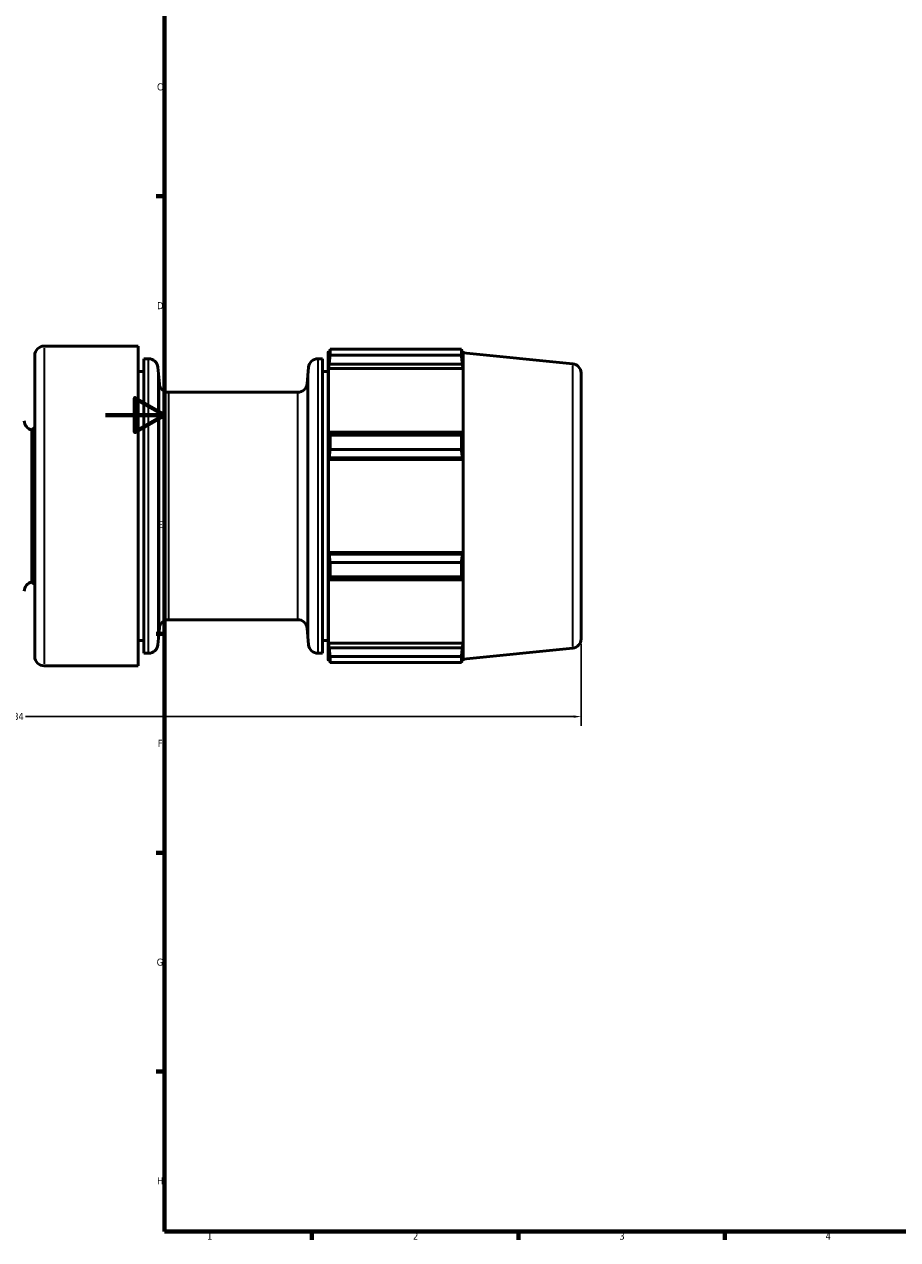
# Model space of a CAD drawing. Header units: millimetres. Extents: x -223 to 925, y -274 to 844.
# Tile 2 of 9: x -28 to 269, y 17 to 430. Entities that reach past the tile are written whole.
import ezdxf

# ---------------------------------------------------------------- set-up
doc = ezdxf.new("R2010")
doc.units = ezdxf.units.MM
for name, color, linetype, lineweight in [('Border (ANSI)', 7, 'Continuous', 70), ('Dimension (ANSI)', 7, 'Continuous', 25), ('Visible (ANSI)', 7, 'Continuous', 50), ('Visible Narrow (ANSI)', 7, 'Continuous', 35)]:
    doc.layers.add(name, color=color, linetype=linetype, lineweight=lineweight)
doc.styles.add('Note Text (ANSI)', font='tahoma.ttf')
doc.dimstyles.new('Default - mm (ANSI)', dxfattribs={"dimtxt": 2.4, "dimasz": 2.5, "dimexe": 3.175, "dimexo": 1.6002, "dimgap": 0.8, "dimtad": 0, "dimtoh": 1, "dimdec": 0, "dimrnd": 1e-08, "dimzin": 4, "dimdsep": 46, "dimtxsty": 'Note Text (ANSI)', "dimcen": 0.09, "dimdle": 10, "dimclrd": 256, "dimclre": 256, "dimclrt": 5, "dimadec": 1, "dimazin": 1, "dimtfac": 1.27, "dimtofl": 0, "dimtmove": 0, "dimatfit": 3, "dimfxl": 1, "dimtolj": 1, "dimtzin": 4, "dimlwd": -1, "dimlwe": -1, "dimarcsym": 0})

# ---------------------------------------------------------------- blocks, each defined once
blk = doc.blocks.new('Borders Default Border')
at = {"layer": 'Border (ANSI)'}
for p, q in [((20, 371.25), (17.2, 371.25)), ((20, 222.75), (17.2, 222.75)), ((20, 148.5), (17.2, 148.5)), ((20, 74.25), (17.2, 74.25)), ((70.08, 20), (70.08, 17.2)), ((140.17, 20), (140.17, 17.2)), ((210.25, 20), (210.25, 17.2))]:
    blk.add_line(p, q, dxfattribs=at)
at = {"layer": 'Border (ANSI)', "flags": 128}
for points in [[(20, 20), (20, 574), (821, 574), (821, 20), (20, 20)], [(0, 297), (20, 297), (10, 302.77), (10, 291.23), (20, 297)]]:
    blk.add_lwpolyline(points, dxfattribs=at)
at = {"layer": 'Border (ANSI)', "color": 5, "true_color": 0x0000ff, "char_height": 2.4, "attachment_point": 7, "style": 'Note Text (ANSI)'}
for s, insert in [('C', (17.51, 407.13)), ('D', (17.52, 332.93)), ('E', (17.71, 258.68)), ('F', (17.78, 184.43)), ('G', (17.4, 110.13)), ('H', (17.53, 35.93)), ('1', (34.5, 17.2)), ('2', (104.4, 17.2)), ('3', (174.46, 17.15)), ('4', (244.45, 17.2))]:
    blk.add_mtext(s, dxfattribs=dict(at, insert=insert))
blk = doc.blocks.new('*D9')
at = {"layer": 'Defpoints', "color": 0, "transparency": 16777216}
for p in [(-222.54, 234.66), (161.46, 221.04), (-222.54, 194.7)]:
    blk.add_point(p, dxfattribs=at)
at = {"layer": 'Dimension (ANSI)', "transparency": 16777216}
for p, q in [((-222.54, 233.06), (-222.54, 191.52)), ((161.46, 219.44), (161.46, 191.52)), ((-220.04, 194.7), (-33.93, 194.7)), ((158.96, 194.7), (-27.16, 194.7))]:
    blk.add_line(p, q, dxfattribs=at)
for points in [[(-220.04, 195.11), (-220.04, 194.28), (-222.54, 194.7)], [(158.96, 195.11), (158.96, 194.28), (161.46, 194.7)]]:
    blk.add_solid(points, dxfattribs=at)
at = {"layer": 'Dimension (ANSI)', "color": 5, "transparency": 16777216, "insert": (-33.13, 195.95), "char_height": 2.4, "attachment_point": 1, "style": 'Note Text (ANSI)'}
blk.add_mtext('\\A1;384', dxfattribs=at)

msp = doc.modelspace()

# ---------------------------------------------------------------- linework, layer by layer
at = {"layer": 'Visible (ANSI)'}
for p, q in [((11.12, 320.4), (-20.83, 320.4)), ((11.12, 320.4), (11.12, 211.93)), ((75.63, 318.14), (75.71, 318.71)), ((75.63, 318.14), (75.63, 214.19)), ((75.71, 318.71), (75.71, 316.28)), ((76.13, 318.71), (75.71, 318.71)), ((75.95, 317.89), (75.71, 316.28)), ((76.27, 319.33), (76.27, 317.28)), ((76.27, 319.33), (120.83, 319.33)), ((120.83, 319.33), (120.83, 317.28)), ((121.39, 318.71), (120.97, 318.71)), ((121.39, 316.28), (121.15, 317.89)), ((121.47, 318.14), (121.39, 318.71)), ((121.39, 316.28), (121.39, 318.71)), ((121.47, 318.14), (121.47, 214.19)), ((158.62, 314.42), (121.47, 318.14)), ((-23.98, 215.08), (-23.98, 317.25)), ((13.04, 316.12), (13.04, 216.21)), ((14.67, 316.12), (13.04, 316.12)), ((73.71, 316.12), (72.08, 316.12)), ((73.71, 316.12), (73.71, 216.21)), ((75.71, 312.77), (75.95, 314.28)), ((75.95, 314.28), (121.15, 314.28)), ((120.83, 317.28), (76.27, 317.28)), ((121.15, 314.28), (121.39, 312.77)), ((13.04, 311.84), (11.12, 311.84)), ((18.3, 307.63), (17.81, 313.25)), ((68.45, 307.63), (68.94, 313.25)), ((75.63, 311.84), (73.71, 311.84)), ((121.39, 312.77), (75.71, 312.77)), ((75.71, 312.77), (75.71, 290.43)), ((121.39, 290.43), (121.39, 312.77)), ((161.46, 311.29), (161.46, 221.04)), ((65.31, 304.75), (21.44, 304.75)), ((-24.98, 240.33), (-24.98, 291.99)), ((75.95, 291.21), (75.71, 290.43)), ((121.15, 291.21), (75.95, 291.21)), ((76.27, 290.23), (76.27, 285.3)), ((76.27, 290.23), (120.83, 290.23)), ((120.83, 290.23), (120.83, 285.3)), ((121.39, 290.43), (121.15, 291.21)), ((120.83, 285.3), (76.27, 285.3)), ((75.71, 281.97), (75.95, 282.48)), ((75.71, 281.97), (75.71, 250.36)), ((121.39, 281.97), (75.71, 281.97)), ((75.95, 282.48), (121.15, 282.48)), ((121.15, 282.48), (121.39, 281.97)), ((121.39, 250.36), (121.39, 281.97)), ((75.95, 249.85), (75.71, 250.36)), ((121.39, 250.36), (75.71, 250.36)), ((121.15, 249.85), (75.95, 249.85)), ((121.39, 250.36), (121.15, 249.85)), ((76.27, 247.03), (76.27, 242.1)), ((76.27, 247.03), (120.83, 247.03)), ((120.83, 247.03), (120.83, 242.1)), ((75.71, 241.9), (75.71, 219.56)), ((75.71, 241.9), (75.95, 241.12)), ((75.95, 241.12), (121.15, 241.12)), ((120.83, 242.1), (76.27, 242.1)), ((121.15, 241.12), (121.39, 241.9)), ((121.39, 219.56), (121.39, 241.9)), ((65.31, 227.58), (21.44, 227.58)), ((18.3, 224.7), (17.81, 219.08)), ((68.45, 224.7), (68.94, 219.08)), ((13.04, 220.49), (11.12, 220.49)), ((75.63, 220.49), (73.71, 220.49)), ((75.95, 218.05), (75.71, 219.56)), ((121.39, 219.56), (75.71, 219.56)), ((121.39, 219.56), (121.15, 218.05)), ((14.67, 216.21), (13.04, 216.21)), ((73.71, 216.21), (72.08, 216.21)), ((75.71, 216.05), (75.71, 213.62)), ((75.71, 216.05), (75.95, 214.44)), ((121.15, 218.05), (75.95, 218.05)), ((76.27, 215.05), (76.27, 213)), ((76.27, 215.05), (120.83, 215.05)), ((120.83, 215.05), (120.83, 213)), ((121.15, 214.44), (121.39, 216.05)), ((121.39, 213.62), (121.39, 216.05)), ((158.62, 217.91), (121.47, 214.19)), ((11.12, 211.93), (-20.83, 211.93)), ((75.63, 214.19), (75.71, 213.62)), ((76.13, 213.62), (75.71, 213.62)), ((120.83, 213), (76.27, 213)), ((121.39, 213.62), (120.97, 213.62)), ((121.47, 214.19), (121.39, 213.62))]:
    msp.add_line(p, q, dxfattribs=at)
for centre, radius, start, end in [((-20.83, 317.25), 3.15, 90, 180), ((14.67, 312.97), 3.15, 5, 90), ((72.08, 312.97), 3.15, 90, 175), ((158.31, 311.29), 3.15, 0, 84.2831), ((21.44, 307.9), 3.15, 185, 270), ((65.31, 307.9), 3.15, 270, 355), ((-24.39, 295.09), 3.15, 180, 259.1609), ((-1.89, 266.16), 34.65, 129.6203, 131.8018), ((-24.39, 237.24), 3.15, 100.8391, 180), ((-1.89, 266.16), 34.65, 228.1982, 230.3797), ((21.44, 224.43), 3.15, 90, 175), ((65.31, 224.43), 3.15, 5, 90), ((14.67, 219.36), 3.15, 270, 355), ((72.08, 219.36), 3.15, 185, 270), ((158.31, 221.04), 3.15, 275.7169, 0), ((-20.83, 215.08), 3.15, 180, 270)]:
    msp.add_arc(centre, radius, start, end, dxfattribs=at)
for points, weights in [([(75.95, 317.89), (76.1, 318.6), (76.27, 319.33)], [1.00089189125, 1.00085444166, 1]), ([(120.83, 319.33), (121, 318.6), (121.15, 317.89)], [1, 1.00085444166, 1.00089189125]), ([(76.27, 317.28), (76.1, 315.75), (75.95, 314.28)], [1, 1.00085444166, 1.00089189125]), ([(121.15, 314.28), (121, 315.75), (120.83, 317.28)], [1.00089189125, 1.00085444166, 1]), ([(75.95, 291.21), (76.1, 290.73), (76.27, 290.23)], [1.00089189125, 1.00085444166, 1]), ([(120.83, 290.23), (121, 290.73), (121.15, 291.21)], [1, 1.00085444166, 1.00089189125]), ([(76.27, 285.3), (76.1, 283.86), (75.95, 282.48)], [1, 1.00085444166, 1.00089189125]), ([(121.15, 282.48), (121, 283.86), (120.83, 285.3)], [1.00089189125, 1.00085444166, 1]), ([(75.95, 249.85), (76.1, 248.47), (76.27, 247.03)], [1.00089189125, 1.00085444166, 1]), ([(120.83, 247.03), (121, 248.47), (121.15, 249.85)], [1, 1.00085444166, 1.00089189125]), ([(76.27, 242.1), (76.1, 241.6), (75.95, 241.12)], [1, 1.00085444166, 1.00089189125]), ([(121.15, 241.12), (121, 241.6), (120.83, 242.1)], [1.00089189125, 1.00085444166, 1]), ([(75.95, 218.05), (76.1, 216.58), (76.27, 215.05)], [1.00089189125, 1.00085444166, 1]), ([(120.83, 215.05), (121, 216.58), (121.15, 218.05)], [1, 1.00085444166, 1.00089189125]), ([(76.27, 213), (76.1, 213.73), (75.95, 214.44)], [1, 1.00085444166, 1.00089189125]), ([(121.15, 214.44), (121, 213.73), (120.83, 213)], [1.00089189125, 1.00085444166, 1])]:
    msp.add_rational_spline(points, weights, degree=2, dxfattribs=at)
at = {"layer": 'Visible Narrow (ANSI)'}
for p, q in [((-20.83, 319.73), (-20.83, 212.6)), ((14.67, 216.82), (14.67, 315.51)), ((72.08, 315.51), (72.08, 216.82)), ((158.62, 218.5), (158.62, 313.83)), ((17.81, 312.67), (17.81, 219.66)), ((68.94, 219.66), (68.94, 312.67)), ((18.3, 225.21), (18.3, 307.12)), ((68.45, 307.12), (68.45, 225.21)), ((21.44, 304.28), (21.44, 228.05)), ((65.31, 228.05), (65.31, 304.28))]:
    msp.add_line(p, q, dxfattribs=at)

# ---------------------------------------------------------------- block references
msp.add_blockref('Borders Default Border', (0, 0))

# ---------------------------------------------------------------- dimensions: what is measured, and where the dimension line sits
at = {"layer": 'Dimension (ANSI)'}
dim = msp.add_linear_dim(base=(-222.54, 194.7), p1=(161.46, 221.04), p2=(-222.54, 234.66), dimstyle='Default - mm (ANSI)', override={"dimgap": 0.8, "dimtoh": 0, "dimdec": 0, "dimtol": 0, "dimlim": 0, "dimtp": 0, "dimtm": 0, "dimtdec": 2, "dimatfit": 1}, dxfattribs=at)
dim.commit()
dim.dimension.update_dxf_attribs({"geometry": '*D9', "text_midpoint": (-30.54, 194.7), "dimtype": 160})

doc.saveas('drawing.dxf')
